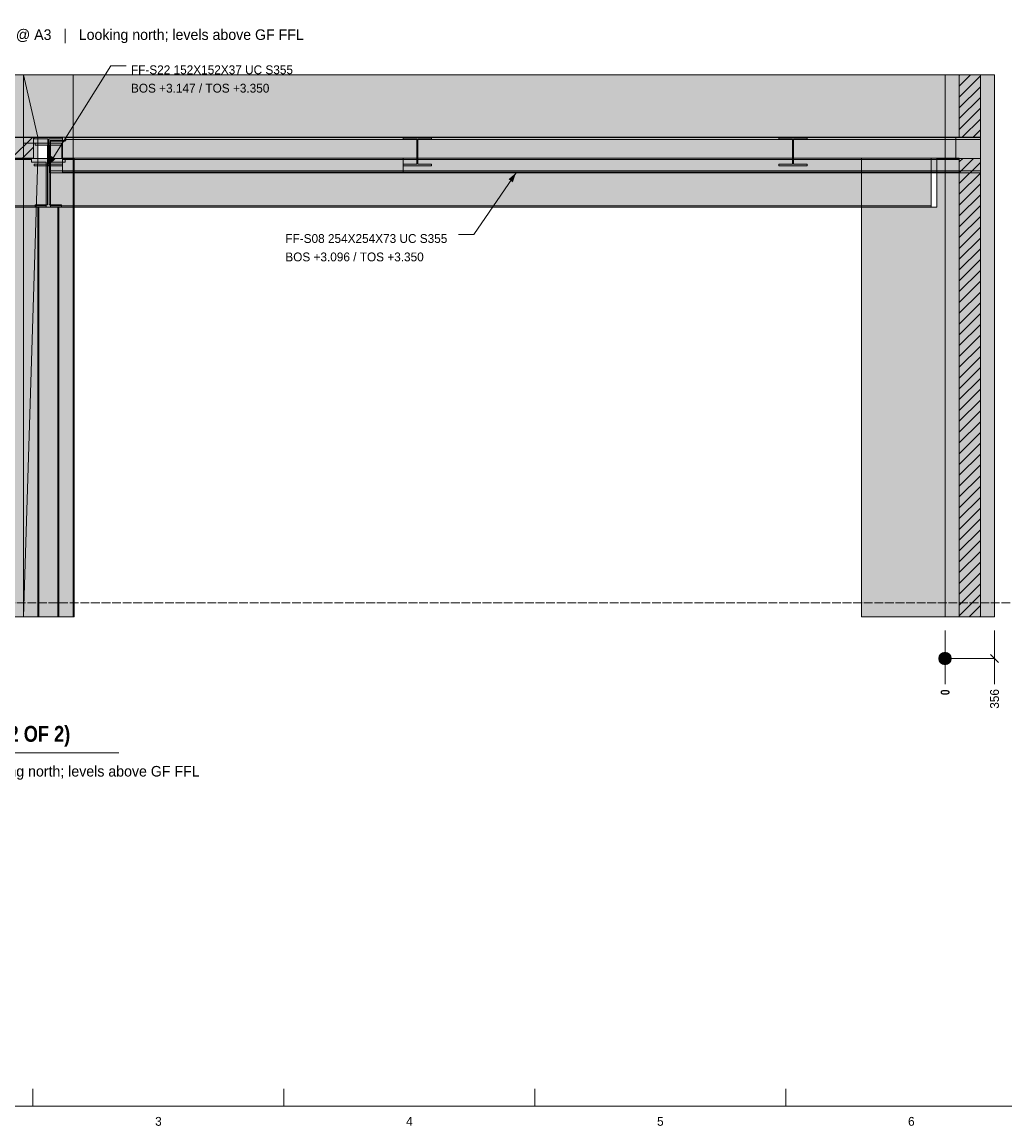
# Model space of a CAD drawing. Header units: millimetres. Extents: x 17 to 413, y 4 to 292.
# Tile 2 of 4: x 91 to 232, y 4 to 163. Entities that reach past the tile are written whole.
import ezdxf
from ezdxf.enums import TextEntityAlignment as Align

# ---------------------------------------------------------------- set-up
doc = ezdxf.new("R2010")
doc.units = ezdxf.units.MM
doc.linetypes.add('DASHED', pattern=[1.524, 1.27, -0.254])
for name, color, linetype in [('FILL-C_BDBDBF', 7, 'Continuous'), ('FILL-EPS', 7, 'Continuous'), ('FILL-INK', 7, 'Continuous'), ('FILL-LIGHT', 7, 'Continuous'), ('FILL-STEEL', 7, 'Continuous'), ('FILL-WHITE', 7, 'Continuous'), ('LINE-CORE', 7, 'Continuous'), ('LINE-INK', 7, 'Continuous'), ('LINE-STEEL-DASH', 7, 'DASHED'), ('LINE-STEEL_GREY', 7, 'Continuous'), ('TEXT-INK', 7, 'Continuous'), ('TEXT-STEEL_GREY', 7, 'Continuous')]:
    doc.layers.add(name, color=color, linetype=linetype)
doc.styles.add('OpenSansCondensed-Bold', font='OpenSansCondensed-Bold.ttf')

msp = doc.modelspace()

# ---------------------------------------------------------------- hatches: boundary and pattern name
at = {"layer": 'FILL-C_BDBDBF', "true_color": 0xbdbdbf}
h = msp.add_hatch(color=256, dxfattribs=at)
h.dxf.hatch_style = 1
h.paths.add_polyline_path([(228.63, 144.83), (228.63, 146.49), (225.85, 146.49), (225.58, 146.49), (225.58, 155.47), (227.41, 155.47), (228.63, 155.47), (228.63, 77.47), (226.81, 77.47), (225.58, 77.47), (225.58, 143.44), (226.33, 143.44), (228.63, 143.44)])
at = {"layer": 'FILL-EPS', "true_color": 0xccffff}
h = msp.add_hatch(color=256, dxfattribs=at)
h.dxf.hatch_style = 1
h.paths.add_polyline_path([(223.55, 150.56), (223.55, 155.47), (225.58, 155.47), (225.58, 146.49), (223.55, 146.49)])
h = msp.add_hatch(color=256, dxfattribs=at)
h.dxf.hatch_style = 1
h.paths.add_polyline_path([(230.66, 119.74), (230.66, 77.47), (228.63, 77.47), (228.63, 155.47), (230.66, 155.47)])
h = msp.add_hatch(color=256, dxfattribs=at)
h.dxf.hatch_style = 1
h.paths.add_polyline_path([(223.55, 113.53), (223.55, 143.44), (225.58, 143.44), (225.58, 77.47), (223.55, 77.47)])
at = {"layer": 'FILL-INK', "true_color": 0x1a1a1f}
h = msp.add_hatch(color=256, dxfattribs=at)
h.dxf.hatch_style = 1
h.paths.add_polyline_path([(94.46, 142.4), (94.89, 143.79), (95.53, 143.39)])
h = msp.add_hatch(color=256, dxfattribs=at)
h.dxf.hatch_style = 1
h.paths.add_polyline_path([(161.8, 141.39), (161.33, 140.02), (160.7, 140.45)])
at = {"layer": 'FILL-LIGHT', "true_color": 0xcccccf}
h = msp.add_hatch(color=256, dxfattribs=at)
h.dxf.hatch_style = 1
h.paths.add_polyline_path([(85.11, 146.47), (92.33, 146.47), (92.33, 143.9), (92.33, 143.47), (91.1, 143.47), (83.88, 143.47), (83.88, 146.03), (83.88, 146.47)])
at = {"layer": 'FILL-STEEL', "true_color": 0x0d2973}
h = msp.add_hatch(color=256, dxfattribs=at)
h.dxf.hatch_style = 1
h.paths.add_polyline_path([(92.43, 142.4), (92.43, 142.44), (92.43, 142.62), (94.1, 142.62), (94.39, 142.62), (94.39, 143.16), (94.39, 146.25), (92.72, 146.25), (92.43, 146.25), (92.43, 146.28), (92.43, 146.47), (95.9, 146.47), (96.5, 146.47), (96.5, 146.44), (96.5, 146.25), (94.82, 146.25), (94.54, 146.25), (94.54, 145.71), (94.54, 142.62), (96.21, 142.62), (96.5, 142.62), (96.5, 142.59), (96.5, 142.4), (93.03, 142.4)])
h = msp.add_hatch(color=256, dxfattribs=at)
h.dxf.hatch_style = 1
h.paths.add_polyline_path([(94.74, 141.67), (94.74, 141.67), (94.74, 145.86), (94.74, 146.01), (94.82, 146.01), (97, 146.01), (97, 146.03), (97, 146.18), (97, 146.18), (97, 146.47), (160.77, 146.47), (228.66, 146.47), (228.66, 146.32), (228.66, 146.18), (228.66, 146.18), (228.66, 141.83), (228.66, 141.67), (228.66, 141.67), (228.66, 141.39), (164.9, 141.39), (97, 141.39), (95.91, 141.39), (94.74, 141.39), (94.74, 141.53)])
at = {"layer": 'FILL-WHITE', "true_color": 0xffffff}
h = msp.add_hatch(color=256, dxfattribs=at)
h.dxf.hatch_style = 1
h.paths.add_polyline_path([(90.91, 155.47), (90.91, 155.47), (90.91, 77.47), (90.91, 77.47), (90.91, 77.47), (90.91, 77.47), (87.76, 77.47), (87.76, 143.48), (76.59, 143.48), (76.59, 155.47)])
h = msp.add_hatch(color=256, dxfattribs=at)
h.dxf.hatch_style = 1
h.paths.add_polyline_path([(90.91, 155.47), (90.91, 155.47), (90.91, 155.47), (90.91, 155.47), (90.91, 146.49), (76.59, 146.49), (76.59, 155.47)])
h = msp.add_hatch(color=256, dxfattribs=at)
h.dxf.hatch_style = 1
h.paths.add_polyline_path([(90.91, 155.47), (92.94, 146.49), (92.94, 143.44), (92.94, 143.44), (92.94, 143.44), (92.94, 143.41), (92.94, 143.41), (90.91, 77.47), (90.91, 155.47), (90.91, 155.5)])
h = msp.add_hatch(color=256, dxfattribs=at)
h.dxf.hatch_style = 1
h.paths.add_polyline_path([(90.91, 155.47), (98.02, 155.47), (98.03, 155.48), (98.03, 155.47), (98.03, 155.47), (98.03, 146.49), (98.02, 146.49), (96.48, 146.49), (96.48, 143.48), (96.4, 143.48), (96.4, 145.66), (92.94, 145.66), (90.91, 145.66)])
h = msp.add_hatch(color=256, dxfattribs=at)
h.dxf.hatch_style = 1
h.paths.add_polyline_path([(98.03, 155.47), (98.03, 155.47), (98.03, 143.48), (96.4, 143.48), (96.4, 145.66), (90.91, 145.66), (90.91, 155.47), (90.91, 155.47)])
h = msp.add_hatch(color=256, dxfattribs=at)
h.dxf.hatch_style = 1
h.paths.add_polyline_path([(98.02, 155.47), (98.02, 146.49), (92.94, 146.49), (92.94, 145.66), (90.91, 145.66), (90.91, 155.47)])
h = msp.add_hatch(color=256, dxfattribs=at)
h.dxf.hatch_style = 1
h.paths.add_polyline_path([(90.91, 155.47), (98.02, 155.47), (98.02, 146.49), (92.94, 146.49), (92.94, 143.44), (98.02, 143.44), (98.02, 77.47), (90.91, 77.47)])
h = msp.add_hatch(color=256, dxfattribs=at)
h.dxf.hatch_style = 1
h.paths.add_polyline_path([(98.02, 155.47), (98.02, 146.49), (92.94, 146.49), (90.91, 155.47), (90.91, 155.47)])
h = msp.add_hatch(color=256, dxfattribs=at)
h.dxf.hatch_style = 1
h.paths.add_polyline_path([(90.91, 155.47), (98.02, 155.47), (98.02, 143.45), (98.02, 143.44), (98.02, 77.47), (98.02, 77.47), (98.02, 77.47), (98.02, 77.46), (98.02, 77.47), (90.91, 77.47), (90.91, 143.44), (98.02, 143.44), (98.02, 146.49), (90.91, 146.49)])
h = msp.add_hatch(color=256, dxfattribs=at)
h.dxf.hatch_style = 1
h.paths.add_polyline_path([(98.02, 155.48), (98.02, 155.47), (98.02, 155.47)])
h = msp.add_hatch(color=256, dxfattribs=at)
h.dxf.hatch_style = 1
h.paths.add_polyline_path([(223.55, 155.47), (223.55, 77.47), (211.52, 77.47), (211.52, 136.44), (222.34, 136.44), (222.34, 143.48), (98.17, 143.48), (98.17, 77.47), (98.17, 77.46), (98.17, 77.47), (98.03, 77.47), (98.03, 136.45), (98.06, 136.45), (98.06, 143.48), (98.03, 143.48), (98.03, 155.47)])
h = msp.add_hatch(color=256, dxfattribs=at)
h.dxf.hatch_style = 1
h.paths.add_polyline_path([(98.03, 155.47), (223.55, 155.47), (223.55, 146.49), (98.03, 146.49)])
h = msp.add_hatch(color=256, dxfattribs=at)
h.dxf.hatch_style = 1
h.paths.add_polyline_path([(223.55, 146.49), (223.55, 146.49), (223.55, 155.47), (223.55, 155.47), (223.55, 155.48), (223.55, 155.47), (230.66, 155.47), (230.66, 77.47), (223.55, 77.47), (223.55, 77.44), (223.55, 77.44), (223.55, 77.44), (223.55, 77.44), (223.55, 143.44), (223.55, 143.44), (225.11, 143.44), (225.11, 146.49), (223.55, 146.49), (223.55, 146.49)])
h = msp.add_hatch(color=256, dxfattribs=at)
h.dxf.hatch_style = 1
h.paths.add_polyline_path([(230.66, 155.47), (230.66, 77.47), (223.55, 77.47), (223.55, 155.47)])
h = msp.add_hatch(color=256, dxfattribs=at)
h.dxf.hatch_style = 1
h.paths.add_polyline_path([(230.66, 155.47), (230.66, 77.47), (223.55, 77.47), (223.55, 143.44), (228.63, 143.44), (228.63, 146.49), (223.55, 146.49), (223.55, 155.47)])
h = msp.add_hatch(color=256, dxfattribs=at)
h.dxf.hatch_style = 1
h.paths.add_polyline_path([(90.91, 146.49), (90.91, 143.44), (87.76, 143.44), (87.76, 143.48), (76.59, 143.48), (76.59, 146.49)])
h = msp.add_hatch(color=256, dxfattribs=at)
h.dxf.hatch_style = 1
h.paths.add_polyline_path([(90.91, 143.44), (90.91, 143.44), (90.91, 146.49), (92.94, 146.49), (92.94, 146.49), (92.94, 146.49), (92.94, 146.49), (92.94, 143.44), (90.91, 143.44), (90.91, 143.44)])
h = msp.add_hatch(color=256, dxfattribs=at)
h.dxf.hatch_style = 1
h.paths.add_polyline_path([(92.43, 142.62), (94.39, 142.62), (94.39, 146.25), (92.43, 146.25), (92.43, 146.47), (96.5, 146.47), (96.5, 146.25), (94.54, 146.25), (94.54, 142.62), (96.5, 142.62), (96.5, 142.4), (92.43, 142.4)])
h = msp.add_hatch(color=256, dxfattribs=at)
h.dxf.hatch_style = 1
h.paths.add_polyline_path([(94.74, 146.01), (97, 146.01), (97, 146.18), (228.66, 146.18), (228.66, 141.67), (97, 141.67), (94.74, 141.67)])
h = msp.add_hatch(color=256, dxfattribs=at)
h.dxf.hatch_style = 1
h.paths.add_polyline_path([(94.76, 145.91), (96.88, 145.91), (96.88, 146.18), (228.66, 146.18), (228.66, 141.67), (96.88, 141.67), (96.88, 141.67), (94.76, 141.67)])
h = msp.add_hatch(color=256, dxfattribs=at)
h.dxf.hatch_style = 1
h.paths.add_polyline_path([(96.88, 145.91), (96.88, 146.18), (228.66, 146.18), (228.66, 141.67), (96.88, 141.67), (94.76, 141.67), (94.76, 145.91)])
h = msp.add_hatch(color=256, dxfattribs=at)
h.dxf.hatch_style = 1
h.paths.add_polyline_path([(96.48, 143.48), (96.48, 146.49), (98.03, 146.49), (98.03, 146.49), (98.03, 143.48), (96.48, 143.48)])
h = msp.add_hatch(color=256, dxfattribs=at)
h.dxf.hatch_style = 1
h.paths.add_polyline_path([(96.53, 146.47), (96.53, 146.47), (96.53, 146.47), (96.53, 146.47), (96.5, 146.47)])
h = msp.add_hatch(color=256, dxfattribs=at)
h.dxf.hatch_style = 1
h.paths.add_polyline_path([(96.88, 146.18), (96.88, 146.47), (228.66, 146.47), (228.66, 146.47), (228.66, 146.47), (228.66, 146.47), (228.66, 146.18), (96.88, 146.18), (96.88, 146.18), (96.88, 146.18)])
h = msp.add_hatch(color=256, dxfattribs=at)
h.dxf.hatch_style = 1
h.paths.add_polyline_path([(228.66, 146.47), (228.66, 146.18), (228.66, 146.18), (96.88, 146.18), (96.88, 146.47), (96.88, 146.47)])
h = msp.add_hatch(color=256, dxfattribs=at)
h.dxf.hatch_style = 1
h.paths.add_polyline_path([(97, 146.18), (97, 146.47), (228.66, 146.47), (228.66, 146.47), (228.66, 146.47), (228.66, 146.47), (228.66, 146.18), (97, 146.18), (97, 146.18), (97, 146.18)])
h = msp.add_hatch(color=256, dxfattribs=at)
h.dxf.hatch_style = 1
h.paths.add_polyline_path([(98.06, 143.48), (98.03, 143.48), (98.03, 146.49), (98.03, 146.49), (223.55, 146.49), (223.55, 146.49), (223.56, 146.5), (223.58, 146.5), (223.58, 146.5), (223.58, 146.5), (223.58, 146.49), (223.55, 146.49), (223.55, 143.44), (222.34, 143.44), (222.34, 143.48), (98.17, 143.48), (98.17, 143.44), (98.06, 143.44)])
h = msp.add_hatch(color=256, dxfattribs=at)
h.dxf.hatch_style = 1
h.paths.add_polyline_path([(145.52, 146.47), (145.52, 146.47), (145.54, 146.47), (145.55, 146.47), (149.62, 146.47), (149.62, 146.25), (147.66, 146.25), (147.66, 145.95), (147.66, 145.95), (147.66, 142.62), (149.62, 142.62), (149.62, 142.4), (145.55, 142.4), (145.55, 142.62), (147.51, 142.62), (147.51, 146.25), (145.55, 146.25), (145.55, 146.47), (145.52, 146.47)])
h = msp.add_hatch(color=256, dxfattribs=at)
h.dxf.hatch_style = 1
h.paths.add_polyline_path([(145.55, 142.62), (147.51, 142.62), (147.51, 145.95), (147.51, 146.25), (145.55, 146.25), (145.55, 146.47), (149.62, 146.47), (149.62, 146.25), (147.66, 146.25), (147.66, 142.62), (149.62, 142.62), (149.62, 142.4), (145.55, 142.4)])
h = msp.add_hatch(color=256, dxfattribs=at)
h.dxf.hatch_style = 1
h.paths.add_polyline_path([(149.65, 146.47), (149.65, 146.47), (149.65, 146.47), (149.65, 146.47), (149.62, 146.47)])
h = msp.add_hatch(color=256, dxfattribs=at)
h.dxf.hatch_style = 1
h.paths.add_polyline_path([(199.58, 146.47), (199.58, 146.47), (199.6, 146.47), (199.61, 146.47), (203.68, 146.47), (203.68, 146.25), (201.72, 146.25), (201.72, 145.95), (201.72, 145.95), (201.72, 142.62), (203.68, 142.62), (203.68, 142.4), (199.61, 142.4), (199.61, 142.62), (201.57, 142.62), (201.57, 146.25), (199.61, 146.25), (199.61, 146.47), (199.58, 146.47)])
h = msp.add_hatch(color=256, dxfattribs=at)
h.dxf.hatch_style = 1
h.paths.add_polyline_path([(199.61, 142.62), (201.57, 142.62), (201.57, 145.95), (201.57, 146.25), (199.61, 146.25), (199.61, 146.47), (203.68, 146.47), (203.68, 146.25), (201.72, 146.25), (201.72, 142.62), (203.68, 142.62), (203.68, 142.4), (199.61, 142.4)])
h = msp.add_hatch(color=256, dxfattribs=at)
h.dxf.hatch_style = 1
h.paths.add_polyline_path([(203.71, 146.47), (203.71, 146.47), (203.71, 146.47), (203.71, 146.47), (203.68, 146.47)])
h = msp.add_hatch(color=256, dxfattribs=at)
h.dxf.hatch_style = 1
h.paths.add_polyline_path([(223.55, 146.49), (225.11, 146.49), (225.11, 143.44), (223.55, 143.44)])
h = msp.add_hatch(color=256, dxfattribs=at)
h.dxf.hatch_style = 1
h.paths.add_polyline_path([(92.94, 145.66), (92.94, 143.44), (98.02, 143.44), (98.02, 77.47), (90.91, 77.47), (90.91, 145.66)])
h = msp.add_hatch(color=256, dxfattribs=at)
h.dxf.hatch_style = 1
h.paths.add_polyline_path([(92.52, 145.65), (92.52, 145.65), (92.55, 145.65), (92.52, 145.65)])
h = msp.add_hatch(color=256, dxfattribs=at)
h.dxf.hatch_style = 1
h.paths.add_polyline_path([(92.55, 136.77), (94.36, 136.77), (94.36, 145.33), (92.55, 145.33), (92.55, 145.65), (96.38, 145.65), (96.38, 145.65), (96.38, 145.65), (96.38, 145.65), (96.38, 145.33), (94.56, 145.33), (94.56, 136.77), (96.38, 136.77), (96.38, 136.45), (92.55, 136.45)])
h = msp.add_hatch(color=256, dxfattribs=at)
h.dxf.hatch_style = 1
h.paths.add_polyline_path([(92.55, 145.65), (92.55, 145.65), (96.38, 145.65), (96.38, 145.33), (94.56, 145.33), (94.56, 136.77), (96.38, 136.77), (96.38, 136.45), (92.55, 136.45), (92.55, 136.77), (94.36, 136.77), (94.36, 145.33), (92.55, 145.33), (92.55, 145.65), (92.55, 145.65)])
h = msp.add_hatch(color=256, dxfattribs=at)
h.dxf.hatch_style = 1
h.paths.add_polyline_path([(96.41, 145.65), (96.41, 145.65), (96.41, 145.65), (96.38, 145.65)])
h = msp.add_hatch(color=256, dxfattribs=at)
h.dxf.hatch_style = 1
h.paths.add_polyline_path([(145.55, 142.62), (147.51, 142.62), (147.51, 145.95), (147.66, 145.95), (147.66, 145.95), (147.66, 142.62), (149.62, 142.62), (149.62, 142.4), (145.55, 142.4)])
h = msp.add_hatch(color=256, dxfattribs=at)
h.dxf.hatch_style = 1
h.paths.add_polyline_path([(147.51, 142.62), (147.51, 145.95), (147.51, 145.95), (147.66, 145.95), (147.66, 142.62), (149.62, 142.62), (149.62, 142.4), (145.55, 142.4), (145.55, 142.62)])
h = msp.add_hatch(color=256, dxfattribs=at)
h.dxf.hatch_style = 1
h.paths.add_polyline_path([(199.61, 142.62), (201.57, 142.62), (201.57, 145.95), (201.72, 145.95), (201.72, 145.95), (201.72, 142.62), (203.68, 142.62), (203.68, 142.4), (199.61, 142.4)])
h = msp.add_hatch(color=256, dxfattribs=at)
h.dxf.hatch_style = 1
h.paths.add_polyline_path([(201.57, 142.62), (201.57, 145.95), (201.57, 145.95), (201.72, 145.95), (201.72, 142.62), (203.68, 142.62), (203.68, 142.4), (199.61, 142.4), (199.61, 142.62)])
h = msp.add_hatch(color=256, dxfattribs=at)
h.dxf.hatch_style = 1
h.paths.add_polyline_path([(92.04, 143.47), (92.04, 143.47), (92.04, 143.27), (76.59, 143.27), (76.59, 143.47)])
h = msp.add_hatch(color=256, dxfattribs=at)
h.dxf.hatch_style = 1
h.paths.add_polyline_path([(92.04, 143.47), (92.04, 143.27), (76.59, 143.27), (76.59, 143.47)])
h = msp.add_hatch(color=256, dxfattribs=at)
h.dxf.hatch_style = 1
h.paths.add_polyline_path([(92.04, 143.27), (92.04, 142.91), (94.16, 142.91), (94.16, 142.91), (94.16, 136.63), (92.04, 136.63), (76.59, 136.63), (76.59, 143.27)])
h = msp.add_hatch(color=256, dxfattribs=at)
h.dxf.hatch_style = 1
h.paths.add_polyline_path([(92.04, 143.27), (92.04, 142.91), (94.16, 142.91), (94.16, 136.63), (94.16, 136.63), (92.04, 136.63), (76.59, 136.63), (76.59, 143.27)])
h = msp.add_hatch(color=256, dxfattribs=at)
h.dxf.hatch_style = 1
h.paths.add_polyline_path([(87.76, 77.47), (87.76, 143.44), (90.91, 143.44), (90.91, 143.44), (90.91, 77.47), (87.76, 77.47)])
h = msp.add_hatch(color=256, dxfattribs=at)
h.dxf.hatch_style = 1
h.paths.add_polyline_path([(92.94, 143.44), (92.94, 143.44), (98.02, 143.44), (98.02, 77.47), (98.02, 77.47), (98.02, 77.47), (90.91, 77.47), (92.94, 143.44), (92.94, 143.44)])
h = msp.add_hatch(color=256, dxfattribs=at)
h.dxf.hatch_style = 1
h.paths.add_polyline_path([(94.76, 136.63), (94.76, 142.91), (96.88, 142.91), (96.88, 143.27), (221.54, 143.27), (221.54, 136.63), (96.88, 136.63), (94.76, 136.63)])
h = msp.add_hatch(color=256, dxfattribs=at)
h.dxf.hatch_style = 1
h.paths.add_polyline_path([(96.88, 142.91), (96.88, 143.27), (221.54, 143.27), (221.54, 136.63), (96.88, 136.63), (94.76, 136.63), (94.76, 142.91), (94.76, 142.91)])
h = msp.add_hatch(color=256, dxfattribs=at)
h.dxf.hatch_style = 1
h.paths.add_polyline_path([(96.5, 143.47), (145.54, 143.47), (145.54, 143.27), (96.5, 143.27)])
h = msp.add_hatch(color=256, dxfattribs=at)
h.dxf.hatch_style = 1
h.paths.add_polyline_path([(145.54, 143.47), (145.54, 141.47), (96.5, 141.47), (96.5, 143.47)])
h = msp.add_hatch(color=256, dxfattribs=at)
h.dxf.hatch_style = 1
h.paths.add_polyline_path([(96.5, 141.47), (96.5, 143.27), (145.54, 143.27), (145.54, 143.27), (145.54, 143.27), (145.54, 141.47), (96.5, 141.47), (96.5, 141.47)])
h = msp.add_hatch(color=256, dxfattribs=at)
h.dxf.hatch_style = 1
h.paths.add_polyline_path([(96.88, 143.27), (96.88, 143.47), (221.54, 143.47), (221.54, 143.47), (221.54, 143.47), (221.54, 143.47), (221.54, 143.27), (96.88, 143.27), (96.88, 143.27), (96.88, 143.27)])
h = msp.add_hatch(color=256, dxfattribs=at)
h.dxf.hatch_style = 1
h.paths.add_polyline_path([(221.54, 143.47), (221.54, 143.27), (221.54, 143.27), (96.88, 143.27), (96.88, 143.47), (96.88, 143.47)])
h = msp.add_hatch(color=256, dxfattribs=at)
h.dxf.hatch_style = 1
h.paths.add_polyline_path([(98.03, 77.46), (98.03, 77.47), (98.03, 136.45), (98.06, 136.45), (98.06, 143.44), (98.17, 143.44), (98.17, 143.47), (98.17, 143.44), (98.17, 143.44), (98.17, 77.47), (98.03, 77.47), (98.03, 77.46)])
h = msp.add_hatch(color=256, dxfattribs=at)
h.dxf.hatch_style = 1
h.paths.add_polyline_path([(98.1, 143.47), (225.58, 143.47), (225.58, 143.47), (225.58, 143.27), (98.1, 143.27), (98.1, 143.27)])
h = msp.add_hatch(color=256, dxfattribs=at)
h.dxf.hatch_style = 1
h.paths.add_polyline_path([(225.58, 143.47), (225.58, 141.47), (98.1, 141.47), (98.1, 143.47)])
h = msp.add_hatch(color=256, dxfattribs=at)
h.dxf.hatch_style = 1
h.paths.add_polyline_path([(145.54, 143.47), (145.54, 141.47), (98.1, 141.47), (98.1, 143.47)])
h = msp.add_hatch(color=256, dxfattribs=at)
h.dxf.hatch_style = 1
h.paths.add_polyline_path([(98.1, 143.47), (145.54, 143.47), (145.54, 143.27), (98.1, 143.27)])
h = msp.add_hatch(color=256, dxfattribs=at)
h.dxf.hatch_style = 1
h.paths.add_polyline_path([(98.1, 143.27), (225.58, 143.27), (225.58, 141.47), (98.1, 141.47)])
h = msp.add_hatch(color=256, dxfattribs=at)
h.dxf.hatch_style = 1
h.paths.add_polyline_path([(98.1, 143.27), (145.54, 143.27), (145.54, 143.27), (145.54, 141.47), (98.1, 141.47), (98.1, 141.47)])
h = msp.add_hatch(color=256, dxfattribs=at)
h.dxf.hatch_style = 1
h.paths.add_polyline_path([(211.52, 143.44), (211.52, 143.44), (211.52, 143.44), (211.52, 143.44), (211.53, 143.44), (211.53, 136.44), (222.35, 136.44), (222.35, 143.44), (223.55, 143.44), (223.55, 77.47), (223.55, 77.47), (211.52, 77.47)])
h = msp.add_hatch(color=256, dxfattribs=at)
h.dxf.hatch_style = 1
h.paths.add_polyline_path([(94.74, 141.67), (97, 141.67), (228.66, 141.67), (228.66, 141.67), (228.66, 141.67), (228.66, 141.67), (228.66, 141.39), (97, 141.39), (97, 141.39), (94.74, 141.39)])
h = msp.add_hatch(color=256, dxfattribs=at)
h.dxf.hatch_style = 1
h.paths.add_polyline_path([(94.76, 141.67), (96.88, 141.67), (228.66, 141.67), (228.66, 141.67), (228.66, 141.67), (228.66, 141.67), (228.66, 141.39), (96.88, 141.39), (96.88, 141.39), (94.76, 141.39)])
h = msp.add_hatch(color=256, dxfattribs=at)
h.dxf.hatch_style = 1
h.paths.add_polyline_path([(228.66, 141.67), (228.66, 141.39), (228.66, 141.39), (96.88, 141.39), (94.76, 141.39), (94.76, 141.67)])
h = msp.add_hatch(color=256, dxfattribs=at)
h.dxf.hatch_style = 1
h.paths.add_polyline_path([(92.04, 136.63), (92.04, 136.63), (94.16, 136.63), (94.16, 136.44), (92.04, 136.44), (76.59, 136.44), (76.59, 136.63)])
h = msp.add_hatch(color=256, dxfattribs=at)
h.dxf.hatch_style = 1
h.paths.add_polyline_path([(92.04, 136.63), (94.16, 136.63), (94.16, 136.44), (92.04, 136.44), (92.04, 136.44), (76.59, 136.44), (76.59, 136.63)])
h = msp.add_hatch(color=256, dxfattribs=at)
h.dxf.hatch_style = 1
h.paths.add_polyline_path([(90.91, 136.45), (98.02, 136.45), (98.03, 136.48), (98.03, 136.48), (98.03, 77.47), (98.02, 77.47), (90.91, 77.47)])
h = msp.add_hatch(color=256, dxfattribs=at)
h.dxf.hatch_style = 1
h.paths.add_polyline_path([(98.03, 136.45), (98.03, 77.47), (98.03, 77.47), (90.91, 77.47), (90.91, 136.45), (90.91, 136.45)])
h = msp.add_hatch(color=256, dxfattribs=at)
h.dxf.hatch_style = 1
h.paths.add_polyline_path([(98.02, 136.45), (98.02, 77.47), (90.91, 77.47), (90.91, 136.45)])
h = msp.add_hatch(color=256, dxfattribs=at)
h.dxf.hatch_style = 1
h.paths.add_polyline_path([(90.91, 136.45), (98.02, 136.45), (98.02, 77.47), (90.91, 77.47)])
h = msp.add_hatch(color=256, dxfattribs=at)
h.dxf.hatch_style = 1
h.paths.add_polyline_path([(93.08, 136.45), (93.08, 77.47), (92.94, 77.47), (92.94, 136.45)])
h = msp.add_hatch(color=256, dxfattribs=at)
h.dxf.hatch_style = 1
h.paths.add_polyline_path([(92.94, 136.45), (93.08, 136.45), (93.08, 77.47), (92.94, 77.47)])
h = msp.add_hatch(color=256, dxfattribs=at)
h.dxf.hatch_style = 1
h.paths.add_polyline_path([(93.08, 136.45), (93.08, 77.47), (92.94, 77.47), (92.94, 136.45)])
h = msp.add_hatch(color=256, dxfattribs=at)
h.dxf.hatch_style = 1
h.paths.add_polyline_path([(92.94, 136.45), (93.08, 136.45), (93.08, 77.47), (92.94, 77.47)])
h = msp.add_hatch(color=256, dxfattribs=at)
h.dxf.hatch_style = 1
h.paths.add_polyline_path([(93.08, 136.45), (93.08, 136.45), (95.85, 136.45), (95.85, 77.47), (95.85, 77.47), (95.85, 77.47), (95.85, 77.47), (93.08, 77.47), (93.08, 136.45), (93.08, 136.45)])
h = msp.add_hatch(color=256, dxfattribs=at)
h.dxf.hatch_style = 1
h.paths.add_polyline_path([(93.08, 77.47), (93.08, 77.47), (93.08, 136.45), (95.85, 136.45), (95.85, 136.45), (95.85, 136.45), (95.85, 136.45), (95.85, 77.47), (93.08, 77.47), (93.08, 77.47)])
h = msp.add_hatch(color=256, dxfattribs=at)
h.dxf.hatch_style = 1
h.paths.add_polyline_path([(93.08, 136.45), (93.08, 136.45), (95.85, 136.45), (95.85, 77.47), (95.85, 77.47), (95.85, 77.47), (95.85, 77.47), (93.08, 77.47), (93.08, 136.45), (93.08, 136.45)])
h = msp.add_hatch(color=256, dxfattribs=at)
h.dxf.hatch_style = 1
h.paths.add_polyline_path([(93.08, 77.47), (93.08, 77.47), (93.08, 136.45), (95.85, 136.45), (95.85, 136.45), (95.85, 136.45), (95.85, 136.45), (95.85, 77.47), (93.08, 77.47), (93.08, 77.47)])
h = msp.add_hatch(color=256, dxfattribs=at)
h.dxf.hatch_style = 1
h.paths.add_polyline_path([(94.76, 136.63), (96.88, 136.63), (221.54, 136.63), (221.54, 136.63), (221.54, 136.63), (221.54, 136.63), (221.54, 136.44), (96.88, 136.44), (96.88, 136.44), (94.76, 136.44)])
h = msp.add_hatch(color=256, dxfattribs=at)
h.dxf.hatch_style = 1
h.paths.add_polyline_path([(94.76, 136.63), (221.54, 136.63), (221.54, 136.44), (221.54, 136.44), (96.88, 136.44), (94.76, 136.44)])
h = msp.add_hatch(color=256, dxfattribs=at)
h.dxf.hatch_style = 1
h.paths.add_polyline_path([(95.99, 136.45), (95.99, 77.47), (95.85, 77.47), (95.85, 136.45)])
h = msp.add_hatch(color=256, dxfattribs=at)
h.dxf.hatch_style = 1
h.paths.add_polyline_path([(95.85, 136.45), (95.99, 136.45), (95.99, 77.47), (95.85, 77.47)])
h = msp.add_hatch(color=256, dxfattribs=at)
h.dxf.hatch_style = 1
h.paths.add_polyline_path([(95.99, 136.45), (95.99, 77.47), (95.85, 77.47), (95.85, 136.45)])
h = msp.add_hatch(color=256, dxfattribs=at)
h.dxf.hatch_style = 1
h.paths.add_polyline_path([(95.85, 136.45), (95.99, 136.45), (95.99, 77.47), (95.85, 77.47)])
h = msp.add_hatch(color=256, dxfattribs=at)
h.dxf.hatch_style = 1
h.paths.add_polyline_path([(211.52, 77.47), (211.52, 77.47), (211.52, 77.46)])
h = msp.add_hatch(color=256, dxfattribs=at)
h.dxf.hatch_style = 1
h.paths.add_polyline_path([(224.44, 71.47), (224.41, 71.7), (224.32, 71.92), (224.18, 72.1), (223.99, 72.25), (223.78, 72.34), (223.54, 72.37), (223.31, 72.34), (223.09, 72.25), (222.91, 72.1), (222.76, 71.92), (222.67, 71.7), (222.64, 71.47), (222.67, 71.24), (222.76, 71.02), (222.91, 70.83), (223.09, 70.69), (223.31, 70.6), (223.54, 70.57), (223.78, 70.6), (223.99, 70.69), (224.18, 70.83), (224.32, 71.02), (224.41, 71.24)])

# ---------------------------------------------------------------- linework, layer by layer
at = {"layer": 'LINE-CORE', "lineweight": 5}
for points in [[(90.91, 155.47), (90.91, 155.47), (90.91, 77.47), (90.91, 77.47), (90.91, 77.47), (90.91, 77.47), (87.76, 77.47), (87.76, 143.48), (76.59, 143.48), (76.59, 155.47)], [(90.91, 155.47), (90.91, 155.47), (90.91, 155.47), (90.91, 155.47), (90.91, 146.49), (76.59, 146.49), (76.59, 155.47)], [(90.91, 155.47), (92.94, 146.49), (92.94, 143.44), (92.94, 143.44), (92.94, 143.44), (92.94, 143.41), (92.94, 143.41), (90.91, 77.47), (90.91, 155.47), (90.91, 155.5)], [(90.91, 155.47), (98.02, 155.47), (98.03, 155.48), (98.03, 155.47), (98.03, 155.47), (98.03, 146.49), (98.02, 146.49), (96.48, 146.49), (96.48, 143.48), (96.4, 143.48), (96.4, 145.66), (92.94, 145.66), (90.91, 145.66)], [(98.03, 155.47), (98.03, 155.47), (98.03, 143.48), (96.4, 143.48), (96.4, 145.66), (90.91, 145.66), (90.91, 155.47), (90.91, 155.47)], [(98.02, 155.47), (98.02, 146.49), (92.94, 146.49), (92.94, 145.66), (90.91, 145.66), (90.91, 155.47)], [(90.91, 155.47), (98.02, 155.47), (98.02, 146.49), (92.94, 146.49), (92.94, 143.44), (98.02, 143.44), (98.02, 77.47), (90.91, 77.47)], [(98.02, 155.47), (98.02, 146.49), (92.94, 146.49), (90.91, 155.47), (90.91, 155.47)], [(90.91, 155.47), (98.02, 155.47), (98.02, 143.45), (98.02, 143.44), (98.02, 77.47), (98.02, 77.47), (98.02, 77.47), (98.02, 77.46), (98.02, 77.47), (90.91, 77.47), (90.91, 143.44), (98.02, 143.44), (98.02, 146.49), (90.91, 146.49)], [(98.02, 155.48), (98.02, 155.47), (98.02, 155.47)], [(223.55, 155.47), (223.55, 77.47), (211.52, 77.47), (211.52, 136.44), (222.34, 136.44), (222.34, 143.48), (98.17, 143.48), (98.17, 77.47), (98.17, 77.46), (98.17, 77.47), (98.03, 77.47), (98.03, 136.45), (98.06, 136.45), (98.06, 143.48), (98.03, 143.48), (98.03, 155.47)], [(98.03, 155.47), (223.55, 155.47), (223.55, 146.49), (98.03, 146.49)], [(223.55, 146.49), (223.55, 146.49), (223.55, 155.47), (223.55, 155.47), (223.55, 155.48), (223.55, 155.47), (230.66, 155.47), (230.66, 77.47), (223.55, 77.47), (223.55, 77.44), (223.55, 77.44), (223.55, 77.44), (223.55, 77.44), (223.55, 143.44), (223.55, 143.44), (225.11, 143.44), (225.11, 146.49), (223.55, 146.49), (223.55, 146.49)], [(230.66, 155.47), (230.66, 77.47), (223.55, 77.47), (223.55, 155.47)], [(230.66, 155.47), (230.66, 77.47), (223.55, 77.47), (223.55, 143.44), (228.63, 143.44), (228.63, 146.49), (223.55, 146.49), (223.55, 155.47)], [(90.91, 146.49), (90.91, 143.44), (87.76, 143.44), (87.76, 143.48), (76.59, 143.48), (76.59, 146.49)], [(90.91, 143.44), (90.91, 143.44), (90.91, 146.49), (92.94, 146.49), (92.94, 146.49), (92.94, 146.49), (92.94, 146.49), (92.94, 143.44), (90.91, 143.44), (90.91, 143.44)], [(92.43, 142.62), (94.39, 142.62), (94.39, 146.25), (92.43, 146.25), (92.43, 146.47), (96.5, 146.47), (96.5, 146.25), (94.54, 146.25), (94.54, 142.62), (96.5, 142.62), (96.5, 142.4), (92.43, 142.4)], [(94.74, 146.01), (97, 146.01), (97, 146.18), (228.66, 146.18), (228.66, 141.67), (97, 141.67), (94.74, 141.67)], [(94.76, 145.91), (96.88, 145.91), (96.88, 146.18), (228.66, 146.18), (228.66, 141.67), (96.88, 141.67), (96.88, 141.67), (94.76, 141.67)], [(96.88, 145.91), (96.88, 146.18), (228.66, 146.18), (228.66, 141.67), (96.88, 141.67), (94.76, 141.67), (94.76, 145.91)], [(96.48, 143.48), (96.48, 146.49), (98.03, 146.49), (98.03, 146.49), (98.03, 143.48), (96.48, 143.48)], [(96.53, 146.47), (96.53, 146.47), (96.53, 146.47), (96.53, 146.47), (96.5, 146.47)], [(96.88, 146.18), (96.88, 146.47), (228.66, 146.47), (228.66, 146.47), (228.66, 146.47), (228.66, 146.47), (228.66, 146.18), (96.88, 146.18), (96.88, 146.18), (96.88, 146.18)], [(228.66, 146.47), (228.66, 146.18), (228.66, 146.18), (96.88, 146.18), (96.88, 146.47), (96.88, 146.47)], [(97, 146.18), (97, 146.47), (228.66, 146.47), (228.66, 146.47), (228.66, 146.47), (228.66, 146.47), (228.66, 146.18), (97, 146.18), (97, 146.18), (97, 146.18)], [(98.06, 143.48), (98.03, 143.48), (98.03, 146.49), (98.03, 146.49), (223.55, 146.49), (223.55, 146.49), (223.56, 146.5), (223.58, 146.5), (223.58, 146.5), (223.58, 146.5), (223.58, 146.49), (223.55, 146.49), (223.55, 143.44), (222.34, 143.44), (222.34, 143.48), (98.17, 143.48), (98.17, 143.44), (98.06, 143.44)], [(145.52, 146.47), (145.52, 146.47), (145.54, 146.47), (145.55, 146.47), (149.62, 146.47), (149.62, 146.25), (147.66, 146.25), (147.66, 145.95), (147.66, 145.95), (147.66, 142.62), (149.62, 142.62), (149.62, 142.4), (145.55, 142.4), (145.55, 142.62), (147.51, 142.62), (147.51, 146.25), (145.55, 146.25), (145.55, 146.47), (145.52, 146.47)], [(145.55, 142.62), (147.51, 142.62), (147.51, 145.95), (147.51, 146.25), (145.55, 146.25), (145.55, 146.47), (149.62, 146.47), (149.62, 146.25), (147.66, 146.25), (147.66, 142.62), (149.62, 142.62), (149.62, 142.4), (145.55, 142.4)], [(149.65, 146.47), (149.65, 146.47), (149.65, 146.47), (149.65, 146.47), (149.62, 146.47)], [(199.58, 146.47), (199.58, 146.47), (199.6, 146.47), (199.61, 146.47), (203.68, 146.47), (203.68, 146.25), (201.72, 146.25), (201.72, 145.95), (201.72, 145.95), (201.72, 142.62), (203.68, 142.62), (203.68, 142.4), (199.61, 142.4), (199.61, 142.62), (201.57, 142.62), (201.57, 146.25), (199.61, 146.25), (199.61, 146.47), (199.58, 146.47)], [(199.61, 142.62), (201.57, 142.62), (201.57, 145.95), (201.57, 146.25), (199.61, 146.25), (199.61, 146.47), (203.68, 146.47), (203.68, 146.25), (201.72, 146.25), (201.72, 142.62), (203.68, 142.62), (203.68, 142.4), (199.61, 142.4)], [(203.71, 146.47), (203.71, 146.47), (203.71, 146.47), (203.71, 146.47), (203.68, 146.47)], [(223.55, 146.49), (225.11, 146.49), (225.11, 143.44), (223.55, 143.44)], [(92.94, 145.66), (92.94, 143.44), (98.02, 143.44), (98.02, 77.47), (90.91, 77.47), (90.91, 145.66)], [(92.52, 145.65), (92.52, 145.65), (92.55, 145.65), (92.52, 145.65)], [(92.55, 136.77), (94.36, 136.77), (94.36, 145.33), (92.55, 145.33), (92.55, 145.65), (96.38, 145.65), (96.38, 145.65), (96.38, 145.65), (96.38, 145.65), (96.38, 145.33), (94.56, 145.33), (94.56, 136.77), (96.38, 136.77), (96.38, 136.45), (92.55, 136.45)], [(92.55, 145.65), (92.55, 145.65), (96.38, 145.65), (96.38, 145.33), (94.56, 145.33), (94.56, 136.77), (96.38, 136.77), (96.38, 136.45), (92.55, 136.45), (92.55, 136.77), (94.36, 136.77), (94.36, 145.33), (92.55, 145.33), (92.55, 145.65), (92.55, 145.65)], [(96.41, 145.65), (96.41, 145.65), (96.41, 145.65), (96.38, 145.65)], [(145.55, 142.62), (147.51, 142.62), (147.51, 145.95), (147.66, 145.95), (147.66, 145.95), (147.66, 142.62), (149.62, 142.62), (149.62, 142.4), (145.55, 142.4)], [(147.51, 142.62), (147.51, 145.95), (147.51, 145.95), (147.66, 145.95), (147.66, 142.62), (149.62, 142.62), (149.62, 142.4), (145.55, 142.4), (145.55, 142.62)], [(199.61, 142.62), (201.57, 142.62), (201.57, 145.95), (201.72, 145.95), (201.72, 145.95), (201.72, 142.62), (203.68, 142.62), (203.68, 142.4), (199.61, 142.4)], [(201.57, 142.62), (201.57, 145.95), (201.57, 145.95), (201.72, 145.95), (201.72, 142.62), (203.68, 142.62), (203.68, 142.4), (199.61, 142.4), (199.61, 142.62)], [(92.04, 143.47), (92.04, 143.47), (92.04, 143.27), (76.59, 143.27), (76.59, 143.47)], [(92.04, 143.47), (92.04, 143.27), (76.59, 143.27), (76.59, 143.47)], [(92.04, 143.27), (92.04, 142.91), (94.16, 142.91), (94.16, 142.91), (94.16, 136.63), (92.04, 136.63), (76.59, 136.63), (76.59, 143.27)], [(92.04, 143.27), (92.04, 142.91), (94.16, 142.91), (94.16, 136.63), (94.16, 136.63), (92.04, 136.63), (76.59, 136.63), (76.59, 143.27)], [(87.76, 77.47), (87.76, 143.44), (90.91, 143.44), (90.91, 143.44), (90.91, 77.47), (87.76, 77.47)], [(92.94, 143.44), (92.94, 143.44), (98.02, 143.44), (98.02, 77.47), (98.02, 77.47), (98.02, 77.47), (90.91, 77.47), (92.94, 143.44), (92.94, 143.44)], [(94.76, 136.63), (94.76, 142.91), (96.88, 142.91), (96.88, 143.27), (221.54, 143.27), (221.54, 136.63), (96.88, 136.63), (94.76, 136.63)], [(96.88, 142.91), (96.88, 143.27), (221.54, 143.27), (221.54, 136.63), (96.88, 136.63), (94.76, 136.63), (94.76, 142.91), (94.76, 142.91)], [(96.5, 143.47), (145.54, 143.47), (145.54, 143.27), (96.5, 143.27)], [(145.54, 143.47), (145.54, 141.47), (96.5, 141.47), (96.5, 143.47)], [(96.5, 141.47), (96.5, 143.27), (145.54, 143.27), (145.54, 143.27), (145.54, 143.27), (145.54, 141.47), (96.5, 141.47), (96.5, 141.47)], [(96.88, 143.27), (96.88, 143.47), (221.54, 143.47), (221.54, 143.47), (221.54, 143.47), (221.54, 143.47), (221.54, 143.27), (96.88, 143.27), (96.88, 143.27), (96.88, 143.27)], [(221.54, 143.47), (221.54, 143.27), (221.54, 143.27), (96.88, 143.27), (96.88, 143.47), (96.88, 143.47)], [(98.03, 77.46), (98.03, 77.47), (98.03, 136.45), (98.06, 136.45), (98.06, 143.44), (98.17, 143.44), (98.17, 143.47), (98.17, 143.44), (98.17, 143.44), (98.17, 77.47), (98.03, 77.47), (98.03, 77.46)], [(98.1, 143.47), (225.58, 143.47), (225.58, 143.47), (225.58, 143.27), (98.1, 143.27), (98.1, 143.27)], [(225.58, 143.47), (225.58, 141.47), (98.1, 141.47), (98.1, 143.47)], [(145.54, 143.47), (145.54, 141.47), (98.1, 141.47), (98.1, 143.47)], [(98.1, 143.47), (145.54, 143.47), (145.54, 143.27), (98.1, 143.27)], [(98.1, 143.27), (225.58, 143.27), (225.58, 141.47), (98.1, 141.47)], [(98.1, 143.27), (145.54, 143.27), (145.54, 143.27), (145.54, 141.47), (98.1, 141.47), (98.1, 141.47)], [(211.52, 143.44), (211.52, 143.44), (211.52, 143.44), (211.52, 143.44), (211.53, 143.44), (211.53, 136.44), (222.35, 136.44), (222.35, 143.44), (223.55, 143.44), (223.55, 77.47), (223.55, 77.47), (211.52, 77.47)], [(94.74, 141.67), (97, 141.67), (228.66, 141.67), (228.66, 141.67), (228.66, 141.67), (228.66, 141.67), (228.66, 141.39), (97, 141.39), (97, 141.39), (94.74, 141.39)], [(94.76, 141.67), (96.88, 141.67), (228.66, 141.67), (228.66, 141.67), (228.66, 141.67), (228.66, 141.67), (228.66, 141.39), (96.88, 141.39), (96.88, 141.39), (94.76, 141.39)], [(228.66, 141.67), (228.66, 141.39), (228.66, 141.39), (96.88, 141.39), (94.76, 141.39), (94.76, 141.67)], [(92.04, 136.63), (92.04, 136.63), (94.16, 136.63), (94.16, 136.44), (92.04, 136.44), (76.59, 136.44), (76.59, 136.63)], [(92.04, 136.63), (94.16, 136.63), (94.16, 136.44), (92.04, 136.44), (92.04, 136.44), (76.59, 136.44), (76.59, 136.63)], [(90.91, 136.45), (98.02, 136.45), (98.03, 136.48), (98.03, 136.48), (98.03, 77.47), (98.02, 77.47), (90.91, 77.47)], [(98.03, 136.45), (98.03, 77.47), (98.03, 77.47), (90.91, 77.47), (90.91, 136.45), (90.91, 136.45)], [(98.02, 136.45), (98.02, 77.47), (90.91, 77.47), (90.91, 136.45)], [(90.91, 136.45), (98.02, 136.45), (98.02, 77.47), (90.91, 77.47)], [(93.08, 136.45), (93.08, 77.47), (92.94, 77.47), (92.94, 136.45)], [(92.94, 136.45), (93.08, 136.45), (93.08, 77.47), (92.94, 77.47)], [(93.08, 136.45), (93.08, 77.47), (92.94, 77.47), (92.94, 136.45)], [(92.94, 136.45), (93.08, 136.45), (93.08, 77.47), (92.94, 77.47)], [(93.08, 136.45), (93.08, 136.45), (95.85, 136.45), (95.85, 77.47), (95.85, 77.47), (95.85, 77.47), (95.85, 77.47), (93.08, 77.47), (93.08, 136.45), (93.08, 136.45)], [(93.08, 77.47), (93.08, 77.47), (93.08, 136.45), (95.85, 136.45), (95.85, 136.45), (95.85, 136.45), (95.85, 136.45), (95.85, 77.47), (93.08, 77.47), (93.08, 77.47)], [(93.08, 136.45), (93.08, 136.45), (95.85, 136.45), (95.85, 77.47), (95.85, 77.47), (95.85, 77.47), (95.85, 77.47), (93.08, 77.47), (93.08, 136.45), (93.08, 136.45)], [(93.08, 77.47), (93.08, 77.47), (93.08, 136.45), (95.85, 136.45), (95.85, 136.45), (95.85, 136.45), (95.85, 136.45), (95.85, 77.47), (93.08, 77.47), (93.08, 77.47)], [(94.76, 136.63), (96.88, 136.63), (221.54, 136.63), (221.54, 136.63), (221.54, 136.63), (221.54, 136.63), (221.54, 136.44), (96.88, 136.44), (96.88, 136.44), (94.76, 136.44)], [(94.76, 136.63), (221.54, 136.63), (221.54, 136.44), (221.54, 136.44), (96.88, 136.44), (94.76, 136.44)], [(95.99, 136.45), (95.99, 77.47), (95.85, 77.47), (95.85, 136.45)], [(95.85, 136.45), (95.99, 136.45), (95.99, 77.47), (95.85, 77.47)], [(95.99, 136.45), (95.99, 77.47), (95.85, 77.47), (95.85, 136.45)], [(95.85, 136.45), (95.99, 136.45), (95.99, 77.47), (95.85, 77.47)], [(211.52, 77.47), (211.52, 77.47), (211.52, 77.46)]]:
    msp.add_lwpolyline(points, close=True, dxfattribs=at)
at = {"layer": 'LINE-INK', "lineweight": 5}
for p, q in [((94.46, 142.4), (103.46, 156.76)), ((103.46, 156.76), (105.66, 156.76)), ((161.8, 141.39), (155.7, 132.47)), ((155.7, 132.47), (153.5, 132.47)), ((223.54, 75.47), (223.54, 69.97)), ((230.66, 75.47), (230.66, 69.97)), ((230.1, 72.03), (231.23, 70.9)), ((223.54, 71.47), (230.66, 71.47)), ((223.54, 69.97), (223.54, 68.65)), ((230.66, 69.97), (230.66, 68.65)), ((223.54, 68.65), (223.54, 67.77)), ((230.66, 68.65), (230.66, 67.77)), ((64.59, 57.87), (104.63, 57.87)), ((92.25, 7), (92.25, 9.5)), ((128.38, 7), (128.38, 9.5)), ((164.5, 7), (164.5, 9.5)), ((200.62, 7), (200.62, 9.5))]:
    msp.add_line(p, q, dxfattribs=at)
for points in [[(20, 7), (413, 7), (413, 290), (20, 290)], [(223.55, 150.56), (223.55, 155.47), (225.58, 155.47), (225.58, 146.49), (223.55, 146.49)], [(225.58, 143.44), (226.33, 143.44), (228.63, 143.44), (228.63, 144.83), (228.63, 146.49), (225.85, 146.49), (225.58, 146.49), (223.55, 146.49), (223.55, 150.56), (223.55, 155.47), (225.58, 155.47), (227.41, 155.47), (228.63, 155.47), (230.66, 155.47), (230.66, 119.74), (230.66, 77.47), (228.63, 77.47), (226.81, 77.47), (225.58, 77.47), (223.55, 77.47), (223.55, 113.53), (223.55, 143.44)], [(228.63, 144.83), (228.63, 146.49), (225.85, 146.49), (225.58, 146.49), (225.58, 155.47), (227.41, 155.47), (228.63, 155.47), (228.63, 77.47), (226.81, 77.47), (225.58, 77.47), (225.58, 143.44), (226.33, 143.44), (228.63, 143.44)], [(230.66, 119.74), (230.66, 77.47), (228.63, 77.47), (228.63, 155.47), (230.66, 155.47)], [(85.11, 146.47), (92.33, 146.47), (92.33, 143.9), (92.33, 143.47), (91.1, 143.47), (83.88, 143.47), (83.88, 146.03), (83.88, 146.47)], [(92.43, 142.4), (92.43, 142.44), (92.43, 142.62), (94.1, 142.62), (94.39, 142.62), (94.39, 143.16), (94.39, 146.25), (92.72, 146.25), (92.43, 146.25), (92.43, 146.28), (92.43, 146.47), (95.9, 146.47), (96.5, 146.47), (96.5, 146.44), (96.5, 146.25), (94.82, 146.25), (94.54, 146.25), (94.54, 145.71), (94.54, 142.62), (96.21, 142.62), (96.5, 142.62), (96.5, 142.59), (96.5, 142.4), (93.03, 142.4)], [(94.74, 141.67), (94.74, 141.67), (94.74, 145.86), (94.74, 146.01), (94.82, 146.01), (97, 146.01), (97, 146.03), (97, 146.18), (97, 146.18), (97, 146.47), (160.77, 146.47), (228.66, 146.47), (228.66, 146.32), (228.66, 146.18), (228.66, 146.18), (228.66, 141.83), (228.66, 141.67), (228.66, 141.67), (228.66, 141.39), (164.9, 141.39), (97, 141.39), (95.91, 141.39), (94.74, 141.39), (94.74, 141.53)], [(223.55, 113.53), (223.55, 143.44), (225.58, 143.44), (225.58, 77.47), (223.55, 77.47)]]:
    msp.add_lwpolyline(points, close=True, dxfattribs=at)
msp.add_circle((223.54, 71.47), 0.9, dxfattribs=at)
at = {"layer": 'LINE-STEEL-DASH', "lineweight": 5}
msp.add_line((68.59, 79.47), (238.66, 79.47), dxfattribs=at)
at = {"layer": 'LINE-STEEL_GREY', "lineweight": 5}
for p, q in [((225.58, 153.83), (227.22, 155.47)), ((225.58, 155.39), (225.66, 155.47)), ((225.58, 152.28), (228.63, 155.33)), ((225.58, 150.72), (228.63, 153.77)), ((225.58, 149.17), (228.63, 152.22)), ((225.58, 147.61), (228.63, 150.66)), ((226.02, 146.49), (228.63, 149.1)), ((89.18, 143.47), (92.18, 146.47)), ((227.58, 146.49), (228.63, 147.55)), ((90.74, 143.47), (92.33, 145.06)), ((228.63, 145.99), (228.63, 145.99)), ((92.29, 143.47), (92.33, 143.51)), ((225.58, 141.39), (227.64, 143.44)), ((225.58, 142.95), (226.08, 143.44)), ((228.63, 144.44), (228.63, 144.44)), ((225.58, 139.83), (228.63, 142.88)), ((225.58, 138.28), (228.63, 141.33)), ((225.58, 136.72), (228.63, 139.77)), ((225.58, 135.17), (228.63, 138.22)), ((225.58, 133.61), (228.63, 136.66)), ((225.58, 132.06), (228.63, 135.1)), ((225.58, 130.5), (228.63, 133.55)), ((225.58, 128.94), (228.63, 131.99)), ((225.58, 127.39), (228.63, 130.44)), ((225.58, 125.83), (228.63, 128.88)), ((225.58, 124.28), (228.63, 127.33)), ((225.58, 122.72), (228.63, 125.77)), ((225.58, 121.17), (228.63, 124.21)), ((225.58, 119.61), (228.63, 122.66)), ((225.58, 118.06), (228.63, 121.1)), ((225.58, 116.5), (228.63, 119.55)), ((225.58, 114.94), (228.63, 117.99)), ((225.58, 113.39), (228.63, 116.44)), ((225.58, 111.83), (228.63, 114.88)), ((225.58, 110.28), (228.63, 113.33)), ((225.58, 108.72), (228.63, 111.77)), ((225.58, 107.17), (228.63, 110.21)), ((225.58, 105.61), (228.63, 108.66)), ((225.58, 104.05), (228.63, 107.1)), ((225.58, 102.5), (228.63, 105.55)), ((225.58, 100.94), (228.63, 103.99)), ((225.58, 99.39), (228.63, 102.44)), ((225.58, 97.83), (228.63, 100.88)), ((225.58, 96.28), (228.63, 99.32)), ((225.58, 94.72), (228.63, 97.77)), ((225.58, 93.17), (228.63, 96.21)), ((225.58, 91.61), (228.63, 94.66)), ((225.58, 90.05), (228.63, 93.1)), ((225.58, 88.5), (228.63, 91.55)), ((225.58, 86.94), (228.63, 89.99)), ((225.58, 85.39), (228.63, 88.44)), ((225.58, 83.83), (228.63, 86.88)), ((225.58, 82.28), (228.63, 85.32)), ((225.58, 80.72), (228.63, 83.77)), ((225.58, 79.16), (228.63, 82.21)), ((225.58, 77.61), (228.63, 80.66)), ((227, 77.47), (228.63, 79.1)), ((228.55, 77.47), (228.63, 77.55))]:
    msp.add_line(p, q, dxfattribs=at)

# ---------------------------------------------------------------- texts
at = {"layer": 'TEXT-INK'}
for s, p in [('FF-S22 152X152X37 UC S355', (106.36, 155.57)), ('BOS +3.147 / TOS +3.350', (106.36, 152.92)), ('FF-S08 254X254X73 UC S355', (128.58, 131.28)), ('BOS +3.096 / TOS +3.350', (128.58, 128.63))]:
    msp.add_text(s, height=1.27, dxfattribs=at).set_placement(p)
at = {"layer": 'TEXT-INK', "style": 'OpenSansCondensed-Bold'}
msp.add_text('0', height=1.27, rotation=90, dxfattribs=at).set_placement((224.18, 66.19))
at = {"layer": 'TEXT-INK'}
msp.add_text('356', height=1.27, rotation=90, dxfattribs=at).set_placement((231.3, 64.23))
at = {"layer": 'TEXT-INK', "style": 'OpenSansCondensed-Bold'}
msp.add_text('SECTION I-I (PART 2 OF 2)', height=2.286, dxfattribs=at).set_placement((64.59, 59.47))
at = {"layer": 'TEXT-STEEL_GREY'}
for p in [(79.59, 160.5), (64.59, 54.47)]:
    msp.add_text('Scale 1:50 @ A3   |   Looking north; levels above GF FFL', height=1.524, dxfattribs=at).set_placement(p)
for s, p in [('3', (110.31, 4.2)), ('4', (146.44, 4.2)), ('5', (182.56, 4.2)), ('6', (218.69, 4.2))]:
    msp.add_text(s, height=1.27, dxfattribs=at).set_placement(p, align=Align.CENTER)

doc.saveas('drawing.dxf')
